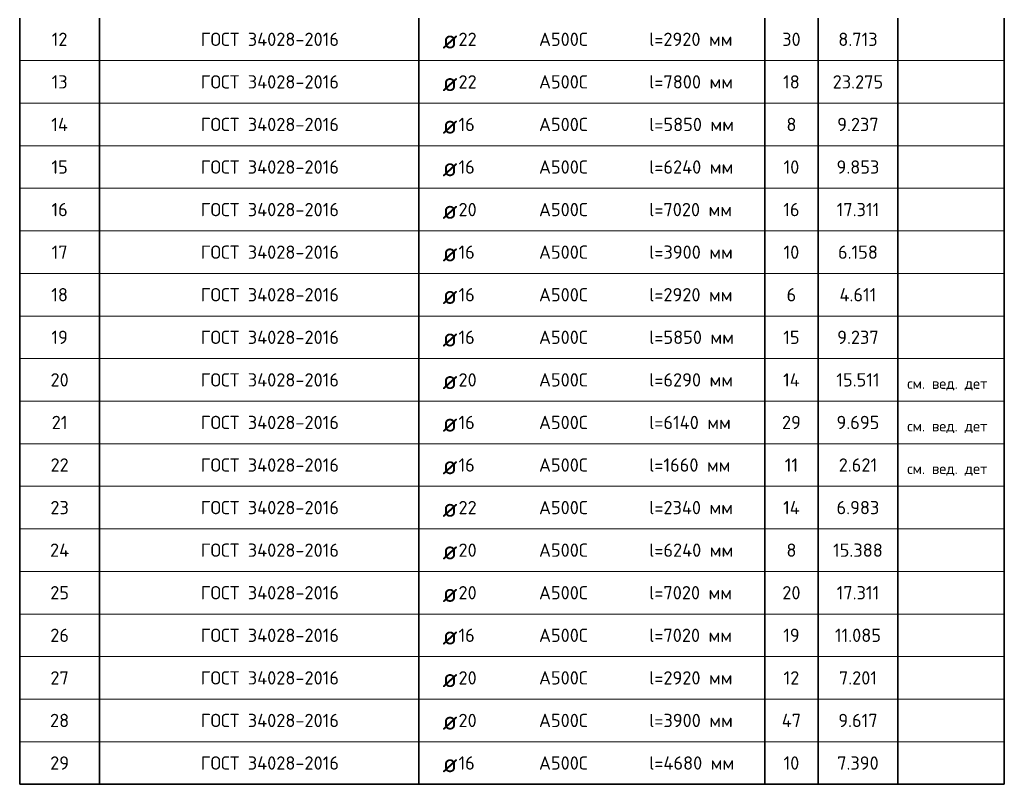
# Model space of a CAD drawing. Header units: millimetres. Extents: x -3725 to 93325, y -74170 to 82591.
# Tile 126 of 140: x 58966 to 62666, y 76749 to 79623. Entities that reach past the tile are written whole.
import ezdxf

# ---------------------------------------------------------------- set-up
doc = ezdxf.new("R2010")
doc.units = ezdxf.units.MM
doc.layers.add('Standard', color=7, linetype='Continuous', lineweight=25)
doc.styles.add('ARIAL', font='ARIAL.TTF')
doc.styles.add('ISOCPEUR', font='ISOCPEUR')

msp = doc.modelspace()

# ---------------------------------------------------------------- linework, layer by layer
at = {"layer": 'Standard', "color": 7, "linetype": 'Continuous', "lineweight": 35, "transparency": 33554687}
for p, q in [((58965.5, 79629), (58965.5, 79469)), ((59265.5, 79629), (59265.5, 79469)), ((60465.5, 79629), (60465.5, 79469)), ((61765.5, 79629), (61765.5, 79469)), ((61965.5, 79629), (61965.5, 79469)), ((62265.5, 79629), (62265.5, 79469)), ((62665.5, 79629), (62665.5, 79469)), ((58965.5, 79469), (58965.5, 79309)), ((59265.5, 79469), (59265.5, 79309)), ((60465.5, 79469), (60465.5, 79309)), ((61765.5, 79469), (61765.5, 79309)), ((61965.5, 79469), (61965.5, 79309)), ((62265.5, 79469), (62265.5, 79309)), ((62665.5, 79469), (62665.5, 79309)), ((58965.5, 79309), (58965.5, 79149)), ((59265.5, 79309), (59265.5, 79149)), ((60465.5, 79309), (60465.5, 79149)), ((61765.5, 79309), (61765.5, 79149)), ((61965.5, 79309), (61965.5, 79149)), ((62265.5, 79309), (62265.5, 79149)), ((62665.5, 79309), (62665.5, 79149)), ((58965.5, 79149), (58965.5, 78989)), ((59265.5, 79149), (59265.5, 78989)), ((60465.5, 79149), (60465.5, 78989)), ((61765.5, 79149), (61765.5, 78989)), ((61965.5, 79149), (61965.5, 78989)), ((62265.5, 79149), (62265.5, 78989)), ((62665.5, 79149), (62665.5, 78989)), ((58965.5, 78989), (58965.5, 78829)), ((59265.5, 78989), (59265.5, 78829)), ((60465.5, 78989), (60465.5, 78829)), ((61765.5, 78989), (61765.5, 78829)), ((61965.5, 78989), (61965.5, 78829)), ((62265.5, 78989), (62265.5, 78829)), ((62665.5, 78989), (62665.5, 78829)), ((58965.5, 78829), (58965.5, 78669)), ((59265.5, 78829), (59265.5, 78669)), ((60465.5, 78829), (60465.5, 78669)), ((61765.5, 78829), (61765.5, 78669)), ((61965.5, 78829), (61965.5, 78669)), ((62265.5, 78829), (62265.5, 78669)), ((62665.5, 78829), (62665.5, 78669)), ((58965.5, 78669), (58965.5, 78509)), ((59265.5, 78669), (59265.5, 78509)), ((60465.5, 78669), (60465.5, 78509)), ((61765.5, 78669), (61765.5, 78509)), ((61965.5, 78669), (61965.5, 78509)), ((62265.5, 78669), (62265.5, 78509)), ((62665.5, 78669), (62665.5, 78509)), ((58965.5, 78509), (58965.5, 78349)), ((59265.5, 78509), (59265.5, 78349)), ((60465.5, 78509), (60465.5, 78349)), ((61765.5, 78509), (61765.5, 78349)), ((61965.5, 78509), (61965.5, 78349)), ((62265.5, 78509), (62265.5, 78349)), ((62665.5, 78509), (62665.5, 78349)), ((58965.5, 78349), (58965.5, 78189)), ((59265.5, 78349), (59265.5, 78189)), ((60465.5, 78349), (60465.5, 78189)), ((61765.5, 78349), (61765.5, 78189)), ((61965.5, 78349), (61965.5, 78189)), ((62265.5, 78349), (62265.5, 78189)), ((62665.5, 78349), (62665.5, 78189)), ((58965.5, 78189), (58965.5, 78029)), ((59265.5, 78189), (59265.5, 78029)), ((60465.5, 78189), (60465.5, 78029)), ((61765.5, 78189), (61765.5, 78029)), ((61965.5, 78189), (61965.5, 78029)), ((62265.5, 78189), (62265.5, 78029)), ((62665.5, 78189), (62665.5, 78029)), ((58965.5, 78029), (58965.5, 77869)), ((59265.5, 78029), (59265.5, 77869)), ((60465.5, 78029), (60465.5, 77869)), ((61765.5, 78029), (61765.5, 77869)), ((61965.5, 78029), (61965.5, 77869)), ((62265.5, 78029), (62265.5, 77869)), ((62665.5, 78029), (62665.5, 77869)), ((58965.5, 77869), (58965.5, 77709)), ((59265.5, 77869), (59265.5, 77709)), ((60465.5, 77869), (60465.5, 77709)), ((61765.5, 77869), (61765.5, 77709)), ((61965.5, 77869), (61965.5, 77709)), ((62265.5, 77869), (62265.5, 77709)), ((62665.5, 77869), (62665.5, 77709)), ((58965.5, 77709), (58965.5, 77549)), ((59265.5, 77709), (59265.5, 77549)), ((60465.5, 77709), (60465.5, 77549)), ((61765.5, 77709), (61765.5, 77549)), ((61965.5, 77709), (61965.5, 77549)), ((62265.5, 77709), (62265.5, 77549)), ((62665.5, 77709), (62665.5, 77549)), ((58965.5, 77549), (58965.5, 77389)), ((59265.5, 77549), (59265.5, 77389)), ((60465.5, 77549), (60465.5, 77389)), ((61765.5, 77549), (61765.5, 77389)), ((61965.5, 77549), (61965.5, 77389)), ((62265.5, 77549), (62265.5, 77389)), ((62665.5, 77549), (62665.5, 77389)), ((58965.5, 77389), (58965.5, 77229)), ((59265.5, 77389), (59265.5, 77229)), ((60465.5, 77389), (60465.5, 77229)), ((61765.5, 77389), (61765.5, 77229)), ((61965.5, 77389), (61965.5, 77229)), ((62265.5, 77389), (62265.5, 77229)), ((62665.5, 77389), (62665.5, 77229)), ((58965.5, 77229), (58965.5, 77069)), ((59265.5, 77229), (59265.5, 77069)), ((60465.5, 77229), (60465.5, 77069)), ((61765.5, 77229), (61765.5, 77069)), ((61965.5, 77229), (61965.5, 77069)), ((62265.5, 77229), (62265.5, 77069)), ((62665.5, 77229), (62665.5, 77069)), ((58965.5, 77069), (58965.5, 76909)), ((59265.5, 77069), (59265.5, 76909)), ((60465.5, 77069), (60465.5, 76909)), ((61765.5, 77069), (61765.5, 76909)), ((61965.5, 77069), (61965.5, 76909)), ((62265.5, 77069), (62265.5, 76909)), ((62665.5, 77069), (62665.5, 76909)), ((58965.5, 76909), (58965.5, 76749)), ((59265.5, 76909), (59265.5, 76749)), ((60465.5, 76909), (60465.5, 76749)), ((61765.5, 76909), (61765.5, 76749)), ((61965.5, 76909), (61965.5, 76749)), ((62265.5, 76909), (62265.5, 76749)), ((62665.5, 76909), (62665.5, 76749)), ((58965.5, 76749), (62665.5, 76749))]:
    msp.add_line(p, q, dxfattribs=at)
at = {"layer": 'Standard', "color": 7, "linetype": 'Continuous', "lineweight": 13, "transparency": 33554687}
for p, q in [((62665.5, 79469), (58965.5, 79469)), ((62665.5, 79309), (58965.5, 79309)), ((62665.5, 79149), (58965.5, 79149)), ((62665.5, 78989), (58965.5, 78989)), ((62665.5, 78829), (58965.5, 78829)), ((62665.5, 78669), (58965.5, 78669)), ((62665.5, 78509), (58965.5, 78509)), ((62665.5, 78349), (58965.5, 78349)), ((62665.5, 78189), (58965.5, 78189)), ((62665.5, 78029), (58965.5, 78029)), ((62665.5, 77869), (58965.5, 77869)), ((62665.5, 77709), (58965.5, 77709)), ((62665.5, 77549), (58965.5, 77549)), ((62665.5, 77389), (58965.5, 77389)), ((62665.5, 77229), (58965.5, 77229)), ((62665.5, 77069), (58965.5, 77069)), ((62665.5, 76909), (58965.5, 76909)), ((62665.5, 76749), (58965.5, 76749))]:
    msp.add_line(p, q, dxfattribs=at)

# ---------------------------------------------------------------- texts
at = {"layer": 'Standard', "color": 7, "linetype": 'Continuous', "lineweight": 35, "transparency": 33554687, "style": 'ISOCPEUR'}
for s, insert, char_height, width, attachment_point in [('\\A1;{\\fISOCPEUR|i0|b0;\\H50.000000;\\W1.000000;\\C7;ГОСТ 34028-2016}\\P', (59645.5, 79549), 50, 549.083, 4), ('\\A1;{\\fISOCPEUR|i0|b0;\\H50.000000;\\W1.000000;\\C7;12}\\P', (59115.5, 79549), 50, 78.75, 5), ('\\A1;{\\fISOCPEUR|i0|b0;\\H70.000000;\\W1.000000;\\C7;ø}\\P', (60554.6, 79549), 70, 91.636, 4), ('\\A1;{\\fISOCPEUR|i0|b0;\\H50.000000;\\W1.000000;\\C7;22}\\P', (60614.4, 79549), 50, 91.875, 4), ('\\A1;{\\fISOCPEUR|i0|b0;\\H50.000000;\\W1.000000;\\C7;А500С}\\P', (60916.9, 79549), 50, 208.718, 4), ('\\A1;{\\fISOCPEUR|i0|b0;\\H50.000000;\\W1.000000;\\C7;l=2920 мм}\\P', (61331, 79549), 50, 329.206, 4), ('\\A1;{\\fISOCPEUR|i0|b0;\\H50.000000;\\W1.000000;\\C7;30}\\P', (61865.5, 79549), 50, 91.875, 5), ('\\A1;{\\fISOCPEUR|i0|b0;\\H50.000000;\\W1.000000;\\C7;8.713}\\P', (62115.5, 79549), 50, 166.97, 5), ('\\A1;{\\fISOCPEUR|i0|b0;\\H50.000000;\\W1.000000;\\C7;ГОСТ 34028-2016}\\P', (59645.5, 79389), 50, 549.083, 4), ('\\A1;{\\fISOCPEUR|i0|b0;\\H50.000000;\\W1.000000;\\C7;13}\\P', (59115.5, 79389), 50, 78.75, 5), ('\\A1;{\\fISOCPEUR|i0|b0;\\H70.000000;\\W1.000000;\\C7;ø}\\P', (60554.6, 79389), 70, 91.636, 4), ('\\A1;{\\fISOCPEUR|i0|b0;\\H50.000000;\\W1.000000;\\C7;22}\\P', (60614.4, 79389), 50, 91.875, 4), ('\\A1;{\\fISOCPEUR|i0|b0;\\H50.000000;\\W1.000000;\\C7;А500С}\\P', (60916.9, 79389), 50, 208.718, 4), ('\\A1;{\\fISOCPEUR|i0|b0;\\H50.000000;\\W1.000000;\\C7;l=7800 мм}\\P', (61331, 79389), 50, 329.206, 4), ('\\A1;{\\fISOCPEUR|i0|b0;\\H50.000000;\\W1.000000;\\C7;18}\\P', (61865.5, 79389), 50, 78.75, 5), ('\\A1;{\\fISOCPEUR|i0|b0;\\H50.000000;\\W1.000000;\\C7;23.275}\\P', (62115.5, 79389), 50, 213.75, 5), ('\\A1;{\\fISOCPEUR|i0|b0;\\H50.000000;\\W1.000000;\\C7;ГОСТ 34028-2016}\\P', (59645.5, 79229), 50, 549.083, 4), ('\\A1;{\\fISOCPEUR|i0|b0;\\H50.000000;\\W1.000000;\\C7;16}\\P', (60614.4, 79229), 50, 78.75, 4), ('\\A1;{\\fISOCPEUR|i0|b0;\\H50.000000;\\W1.000000;\\C7;А500С}\\P', (60916.9, 79229), 50, 208.718, 4), ('\\A1;{\\fISOCPEUR|i0|b0;\\H50.000000;\\W1.000000;\\C7;l=5850 мм}\\P', (61331, 79229), 50, 329.206, 4), ('\\A1;{\\fISOCPEUR|i0|b0;\\H50.000000;\\W1.000000;\\C7;8}\\P', (61865.5, 79229), 50, 54.444, 5), ('\\A1;{\\fISOCPEUR|i0|b0;\\H50.000000;\\W1.000000;\\C7;9.237}\\P', (62115.5, 79229), 50, 178.485, 5), ('\\A1;{\\fISOCPEUR|i0|b0;\\H50.000000;\\W1.000000;\\C7;14}\\P', (59115.5, 79229), 50, 84.118, 5), ('\\A1;{\\fISOCPEUR|i0|b0;\\H70.000000;\\W1.000000;\\C7;ø}\\P', (60554.6, 79229), 70, 91.636, 4), ('\\A1;{\\fISOCPEUR|i0|b0;\\H50.000000;\\W1.000000;\\C7;ГОСТ 34028-2016}\\P', (59645.5, 79069), 50, 549.083, 4), ('\\A1;{\\fISOCPEUR|i0|b0;\\H50.000000;\\W1.000000;\\C7;15}\\P', (59115.5, 79069), 50, 78.75, 5), ('\\A1;{\\fISOCPEUR|i0|b0;\\H70.000000;\\W1.000000;\\C7;ø}\\P', (60554.6, 79069), 70, 91.636, 4), ('\\A1;{\\fISOCPEUR|i0|b0;\\H50.000000;\\W1.000000;\\C7;16}\\P', (60614.4, 79069), 50, 78.75, 4), ('\\A1;{\\fISOCPEUR|i0|b0;\\H50.000000;\\W1.000000;\\C7;А500С}\\P', (60916.9, 79069), 50, 208.718, 4), ('\\A1;{\\fISOCPEUR|i0|b0;\\H50.000000;\\W1.000000;\\C7;l=6240 мм}\\P', (61331, 79069), 50, 334.219, 4), ('\\A1;{\\fISOCPEUR|i0|b0;\\H50.000000;\\W1.000000;\\C7;10}\\P', (61865.5, 79069), 50, 78.75, 5), ('\\A1;{\\fISOCPEUR|i0|b0;\\H50.000000;\\W1.000000;\\C7;9.853}\\P', (62115.5, 79069), 50, 178.485, 5), ('\\A1;{\\fISOCPEUR|i0|b0;\\H50.000000;\\W1.000000;\\C7;ГОСТ 34028-2016}\\P', (59645.5, 78909), 50, 549.083, 4), ('\\A1;{\\fISOCPEUR|i0|b0;\\H50.000000;\\W1.000000;\\C7;16}\\P', (59115.5, 78909), 50, 78.75, 5), ('\\A1;{\\fISOCPEUR|i0|b0;\\H70.000000;\\W1.000000;\\C7;ø}\\P', (60554.6, 78909), 70, 91.636, 4), ('\\A1;{\\fISOCPEUR|i0|b0;\\H50.000000;\\W1.000000;\\C7;20}\\P', (60614.4, 78909), 50, 91.875, 4), ('\\A1;{\\fISOCPEUR|i0|b0;\\H50.000000;\\W1.000000;\\C7;А500С}\\P', (60916.9, 78909), 50, 208.718, 4), ('\\A1;{\\fISOCPEUR|i0|b0;\\H50.000000;\\W1.000000;\\C7;l=7020 мм}\\P', (61331, 78909), 50, 329.206, 4), ('\\A1;{\\fISOCPEUR|i0|b0;\\H50.000000;\\W1.000000;\\C7;16}\\P', (61865.5, 78909), 50, 78.75, 5), ('\\A1;{\\fISOCPEUR|i0|b0;\\H50.000000;\\W1.000000;\\C7;17.311}\\P', (62115.5, 78909), 50, 180, 5), ('\\A1;{\\fISOCPEUR|i0|b0;\\H50.000000;\\W1.000000;\\C7;ГОСТ 34028-2016}\\P', (59645.5, 78749), 50, 549.083, 4), ('\\A1;{\\fISOCPEUR|i0|b0;\\H50.000000;\\W1.000000;\\C7;17}\\P', (59115.5, 78749), 50, 78.75, 5), ('\\A1;{\\fISOCPEUR|i0|b0;\\H50.000000;\\W1.000000;\\C7;16}\\P', (60614.4, 78749), 50, 78.75, 4), ('\\A1;{\\fISOCPEUR|i0|b0;\\H50.000000;\\W1.000000;\\C7;А500С}\\P', (60916.9, 78749), 50, 208.718, 4), ('\\A1;{\\fISOCPEUR|i0|b0;\\H50.000000;\\W1.000000;\\C7;l=3900 мм}\\P', (61331, 78749), 50, 329.206, 4), ('\\A1;{\\fISOCPEUR|i0|b0;\\H50.000000;\\W1.000000;\\C7;10}\\P', (61865.5, 78749), 50, 78.75, 5), ('\\A1;{\\fISOCPEUR|i0|b0;\\H50.000000;\\W1.000000;\\C7;6.158}\\P', (62115.5, 78749), 50, 166.97, 5), ('\\A1;{\\fISOCPEUR|i0|b0;\\H70.000000;\\W1.000000;\\C7;ø}\\P', (60554.6, 78749), 70, 91.636, 4), ('\\A1;{\\fISOCPEUR|i0|b0;\\H50.000000;\\W1.000000;\\C7;ГОСТ 34028-2016}\\P', (59645.5, 78589), 50, 549.083, 4), ('\\A1;{\\fISOCPEUR|i0|b0;\\H50.000000;\\W1.000000;\\C7;18}\\P', (59115.5, 78589), 50, 78.75, 5), ('\\A1;{\\fISOCPEUR|i0|b0;\\H70.000000;\\W1.000000;\\C7;ø}\\P', (60554.6, 78589), 70, 91.636, 4), ('\\A1;{\\fISOCPEUR|i0|b0;\\H50.000000;\\W1.000000;\\C7;16}\\P', (60614.4, 78589), 50, 78.75, 4), ('\\A1;{\\fISOCPEUR|i0|b0;\\H50.000000;\\W1.000000;\\C7;А500С}\\P', (60916.9, 78589), 50, 208.718, 4), ('\\A1;{\\fISOCPEUR|i0|b0;\\H50.000000;\\W1.000000;\\C7;l=2920 мм}\\P', (61331, 78589), 50, 329.206, 4), ('\\A1;{\\fISOCPEUR|i0|b0;\\H50.000000;\\W1.000000;\\C7;6}\\P', (61865.5, 78589), 50, 54.444, 5), ('\\A1;{\\fISOCPEUR|i0|b0;\\H50.000000;\\W1.000000;\\C7;4.611}\\P', (62115.5, 78589), 50, 160.588, 5), ('\\A1;{\\fISOCPEUR|i0|b0;\\H50.000000;\\W1.000000;\\C7;ГОСТ 34028-2016}\\P', (59645.5, 78429), 50, 549.083, 4), ('\\A1;{\\fISOCPEUR|i0|b0;\\H50.000000;\\W1.000000;\\C7;19}\\P', (59115.5, 78429), 50, 78.75, 5), ('\\A1;{\\fISOCPEUR|i0|b0;\\H70.000000;\\W1.000000;\\C7;ø}\\P', (60554.6, 78429), 70, 91.636, 4), ('\\A1;{\\fISOCPEUR|i0|b0;\\H50.000000;\\W1.000000;\\C7;16}\\P', (60614.4, 78429), 50, 78.75, 4), ('\\A1;{\\fISOCPEUR|i0|b0;\\H50.000000;\\W1.000000;\\C7;А500С}\\P', (60916.9, 78429), 50, 208.718, 4), ('\\A1;{\\fISOCPEUR|i0|b0;\\H50.000000;\\W1.000000;\\C7;l=5850 мм}\\P', (61331, 78429), 50, 329.206, 4), ('\\A1;{\\fISOCPEUR|i0|b0;\\H50.000000;\\W1.000000;\\C7;15}\\P', (61865.5, 78429), 50, 78.75, 5), ('\\A1;{\\fISOCPEUR|i0|b0;\\H50.000000;\\W1.000000;\\C7;9.237}\\P', (62115.5, 78429), 50, 178.485, 5), ('\\A1;{\\fISOCPEUR|i0|b0;\\H50.000000;\\W1.000000;\\C7;ГОСТ 34028-2016}\\P', (59645.5, 78269), 50, 549.083, 4), ('\\A1;{\\fISOCPEUR|i0|b0;\\H50.000000;\\W1.000000;\\C7;20}\\P', (59115.5, 78269), 50, 91.875, 5), ('\\A1;{\\fISOCPEUR|i0|b0;\\H50.000000;\\W1.000000;\\C7;20}\\P', (60614.4, 78269), 50, 91.875, 4), ('\\A1;{\\fISOCPEUR|i0|b0;\\H50.000000;\\W1.000000;\\C7;А500С}\\P', (60916.9, 78269), 50, 208.718, 4), ('\\A1;{\\fISOCPEUR|i0|b0;\\H50.000000;\\W1.000000;\\C7;l=6290 мм}\\P', (61331, 78269), 50, 329.206, 4), ('\\A1;{\\fISOCPEUR|i0|b0;\\H50.000000;\\W1.000000;\\C7;14}\\P', (61865.5, 78269), 50, 84.118, 5), ('\\A1;{\\fISOCPEUR|i0|b0;\\H50.000000;\\W1.000000;\\C7;15.511}\\P', (62115.5, 78269), 50, 180, 5), ('\\A1;{\\fISOCPEUR|i0|b0;\\H70.000000;\\W1.000000;\\C7;ø}\\P', (60554.6, 78269), 70, 91.636, 4), ('\\A1;{\\fISOCPEUR|i0|b0;\\H50.000000;\\W1.000000;\\C7;ГОСТ 34028-2016}\\P', (59645.5, 78109), 50, 549.083, 4), ('\\A1;{\\fISOCPEUR|i0|b0;\\H50.000000;\\W1.000000;\\C7;21}\\P', (59115.5, 78109), 50, 78.75, 5), ('\\A1;{\\fISOCPEUR|i0|b0;\\H70.000000;\\W1.000000;\\C7;ø}\\P', (60554.6, 78109), 70, 91.636, 4), ('\\A1;{\\fISOCPEUR|i0|b0;\\H50.000000;\\W1.000000;\\C7;16}\\P', (60614.4, 78109), 50, 78.75, 4), ('\\A1;{\\fISOCPEUR|i0|b0;\\H50.000000;\\W1.000000;\\C7;А500С}\\P', (60916.9, 78109), 50, 208.718, 4), ('\\A1;{\\fISOCPEUR|i0|b0;\\H50.000000;\\W1.000000;\\C7;l=6140 мм}\\P', (61331, 78109), 50, 323.438, 4), ('\\A1;{\\fISOCPEUR|i0|b0;\\H50.000000;\\W1.000000;\\C7;29}\\P', (61865.5, 78109), 50, 91.875, 5), ('\\A1;{\\fISOCPEUR|i0|b0;\\H50.000000;\\W1.000000;\\C7;9.695}\\P', (62115.5, 78109), 50, 178.485, 5), ('\\A1;{\\fISOCPEUR|i0|b0;\\H50.000000;\\W1.000000;\\C7;ГОСТ 34028-2016}\\P', (59645.5, 77949), 50, 549.083, 4), ('\\A1;{\\fISOCPEUR|i0|b0;\\H50.000000;\\W1.000000;\\C7;l=1660 мм}\\P', (61331, 77949), 50, 318.413, 4), ('\\A1;{\\fISOCPEUR|i0|b0;\\H50.000000;\\W1.000000;\\C7;22}\\P', (59115.5, 77949), 50, 91.875, 5), ('\\A1;{\\fISOCPEUR|i0|b0;\\H70.000000;\\W1.000000;\\C7;ø}\\P', (60554.6, 77949), 70, 91.636, 4), ('\\A1;{\\fISOCPEUR|i0|b0;\\H50.000000;\\W1.000000;\\C7;16}\\P', (60614.4, 77949), 50, 78.75, 4), ('\\A1;{\\fISOCPEUR|i0|b0;\\H50.000000;\\W1.000000;\\C7;А500С}\\P', (60916.9, 77949), 50, 208.718, 4), ('\\A1;{\\fISOCPEUR|i0|b0;\\H50.000000;\\W1.000000;\\C7;11}\\P', (61865.5, 77949), 50, 65.625, 5), ('\\A1;{\\fISOCPEUR|i0|b0;\\H50.000000;\\W1.000000;\\C7;2.621}\\P', (62115.5, 77949), 50, 166.97, 5), ('\\A1;{\\fISOCPEUR|i0|b0;\\H50.000000;\\W1.000000;\\C7;ГОСТ 34028-2016}\\P', (59645.5, 77789), 50, 549.083, 4), ('\\A1;{\\fISOCPEUR|i0|b0;\\H50.000000;\\W1.000000;\\C7;23}\\P', (59115.5, 77789), 50, 91.875, 5), ('\\A1;{\\fISOCPEUR|i0|b0;\\H50.000000;\\W1.000000;\\C7;22}\\P', (60614.4, 77789), 50, 91.875, 4), ('\\A1;{\\fISOCPEUR|i0|b0;\\H50.000000;\\W1.000000;\\C7;А500С}\\P', (60916.9, 77789), 50, 208.718, 4), ('\\A1;{\\fISOCPEUR|i0|b0;\\H50.000000;\\W1.000000;\\C7;l=2340 мм}\\P', (61331, 77789), 50, 334.219, 4), ('\\A1;{\\fISOCPEUR|i0|b0;\\H50.000000;\\W1.000000;\\C7;14}\\P', (61865.5, 77789), 50, 84.118, 5), ('\\A1;{\\fISOCPEUR|i0|b0;\\H50.000000;\\W1.000000;\\C7;6.983}\\P', (62115.5, 77789), 50, 178.485, 5), ('\\A1;{\\fISOCPEUR|i0|b0;\\H70.000000;\\W1.000000;\\C7;ø}\\P', (60554.6, 77789), 70, 91.636, 4), ('\\A1;{\\fISOCPEUR|i0|b0;\\H50.000000;\\W1.000000;\\C7;ГОСТ 34028-2016}\\P', (59645.5, 77629), 50, 549.083, 4), ('\\A1;{\\fISOCPEUR|i0|b0;\\H50.000000;\\W1.000000;\\C7;24}\\P', (59115.5, 77629), 50, 97.059, 5), ('\\A1;{\\fISOCPEUR|i0|b0;\\H70.000000;\\W1.000000;\\C7;ø}\\P', (60554.6, 77629), 70, 91.636, 4), ('\\A1;{\\fISOCPEUR|i0|b0;\\H50.000000;\\W1.000000;\\C7;20}\\P', (60614.4, 77629), 50, 91.875, 4), ('\\A1;{\\fISOCPEUR|i0|b0;\\H50.000000;\\W1.000000;\\C7;А500С}\\P', (60916.9, 77629), 50, 208.718, 4), ('\\A1;{\\fISOCPEUR|i0|b0;\\H50.000000;\\W1.000000;\\C7;l=6240 мм}\\P', (61331, 77629), 50, 334.219, 4), ('\\A1;{\\fISOCPEUR|i0|b0;\\H50.000000;\\W1.000000;\\C7;8}\\P', (61865.5, 77629), 50, 54.444, 5), ('\\A1;{\\fISOCPEUR|i0|b0;\\H50.000000;\\W1.000000;\\C7;15.388}\\P', (62115.5, 77629), 50, 202.5, 5), ('\\A1;{\\fISOCPEUR|i0|b0;\\H50.000000;\\W1.000000;\\C7;ГОСТ 34028-2016}\\P', (59645.5, 77469), 50, 549.083, 4), ('\\A1;{\\fISOCPEUR|i0|b0;\\H50.000000;\\W1.000000;\\C7;25}\\P', (59115.5, 77469), 50, 91.875, 5), ('\\A1;{\\fISOCPEUR|i0|b0;\\H70.000000;\\W1.000000;\\C7;ø}\\P', (60554.6, 77469), 70, 91.636, 4), ('\\A1;{\\fISOCPEUR|i0|b0;\\H50.000000;\\W1.000000;\\C7;20}\\P', (60614.4, 77469), 50, 91.875, 4), ('\\A1;{\\fISOCPEUR|i0|b0;\\H50.000000;\\W1.000000;\\C7;А500С}\\P', (60916.9, 77469), 50, 208.718, 4), ('\\A1;{\\fISOCPEUR|i0|b0;\\H50.000000;\\W1.000000;\\C7;l=7020 мм}\\P', (61331, 77469), 50, 329.206, 4), ('\\A1;{\\fISOCPEUR|i0|b0;\\H50.000000;\\W1.000000;\\C7;20}\\P', (61865.5, 77469), 50, 91.875, 5), ('\\A1;{\\fISOCPEUR|i0|b0;\\H50.000000;\\W1.000000;\\C7;17.311}\\P', (62115.5, 77469), 50, 180, 5), ('\\A1;{\\fISOCPEUR|i0|b0;\\H50.000000;\\W1.000000;\\C7;ГОСТ 34028-2016}\\P', (59645.5, 77309), 50, 549.083, 4), ('\\A1;{\\fISOCPEUR|i0|b0;\\H50.000000;\\W1.000000;\\C7;26}\\P', (59115.5, 77309), 50, 91.875, 5), ('\\A1;{\\fISOCPEUR|i0|b0;\\H50.000000;\\W1.000000;\\C7;16}\\P', (60614.4, 77309), 50, 78.75, 4), ('\\A1;{\\fISOCPEUR|i0|b0;\\H50.000000;\\W1.000000;\\C7;А500С}\\P', (60916.9, 77309), 50, 208.718, 4), ('\\A1;{\\fISOCPEUR|i0|b0;\\H50.000000;\\W1.000000;\\C7;l=7020 мм}\\P', (61331, 77309), 50, 329.206, 4), ('\\A1;{\\fISOCPEUR|i0|b0;\\H50.000000;\\W1.000000;\\C7;19}\\P', (61865.5, 77309), 50, 78.75, 5), ('\\A1;{\\fISOCPEUR|i0|b0;\\H50.000000;\\W1.000000;\\C7;11.085}\\P', (62115.5, 77309), 50, 191.25, 5), ('\\A1;{\\fISOCPEUR|i0|b0;\\H70.000000;\\W1.000000;\\C7;ø}\\P', (60554.6, 77309), 70, 91.636, 4), ('\\A1;{\\fISOCPEUR|i0|b0;\\H50.000000;\\W1.000000;\\C7;ГОСТ 34028-2016}\\P', (59645.5, 77149), 50, 549.083, 4), ('\\A1;{\\fISOCPEUR|i0|b0;\\H50.000000;\\W1.000000;\\C7;27}\\P', (59115.5, 77149), 50, 91.875, 5), ('\\A1;{\\fISOCPEUR|i0|b0;\\H70.000000;\\W1.000000;\\C7;ø}\\P', (60554.6, 77149), 70, 91.636, 4), ('\\A1;{\\fISOCPEUR|i0|b0;\\H50.000000;\\W1.000000;\\C7;20}\\P', (60614.4, 77149), 50, 91.875, 4), ('\\A1;{\\fISOCPEUR|i0|b0;\\H50.000000;\\W1.000000;\\C7;А500С}\\P', (60916.9, 77149), 50, 208.718, 4), ('\\A1;{\\fISOCPEUR|i0|b0;\\H50.000000;\\W1.000000;\\C7;l=2920 мм}\\P', (61331, 77149), 50, 329.206, 4), ('\\A1;{\\fISOCPEUR|i0|b0;\\H50.000000;\\W1.000000;\\C7;12}\\P', (61865.5, 77149), 50, 78.75, 5), ('\\A1;{\\fISOCPEUR|i0|b0;\\H50.000000;\\W1.000000;\\C7;7.201}\\P', (62115.5, 77149), 50, 166.97, 5), ('\\A1;{\\fISOCPEUR|i0|b0;\\H50.000000;\\W1.000000;\\C7;ГОСТ 34028-2016}\\P', (59645.5, 76989), 50, 549.083, 4), ('\\A1;{\\fISOCPEUR|i0|b0;\\H50.000000;\\W1.000000;\\C7;28}\\P', (59115.5, 76989), 50, 91.875, 5), ('\\A1;{\\fISOCPEUR|i0|b0;\\H70.000000;\\W1.000000;\\C7;ø}\\P', (60554.6, 76989), 70, 91.636, 4), ('\\A1;{\\fISOCPEUR|i0|b0;\\H50.000000;\\W1.000000;\\C7;20}\\P', (60614.4, 76989), 50, 91.875, 4), ('\\A1;{\\fISOCPEUR|i0|b0;\\H50.000000;\\W1.000000;\\C7;А500С}\\P', (60916.9, 76989), 50, 208.718, 4), ('\\A1;{\\fISOCPEUR|i0|b0;\\H50.000000;\\W1.000000;\\C7;l=3900 мм}\\P', (61331, 76989), 50, 329.206, 4), ('\\A1;{\\fISOCPEUR|i0|b0;\\H50.000000;\\W1.000000;\\C7;47}\\P', (61865.5, 76989), 50, 97.059, 5), ('\\A1;{\\fISOCPEUR|i0|b0;\\H50.000000;\\W1.000000;\\C7;9.617}\\P', (62115.5, 76989), 50, 166.97, 5), ('\\A1;{\\fISOCPEUR|i0|b0;\\H50.000000;\\W1.000000;\\C7;ГОСТ 34028-2016}\\P', (59645.5, 76829), 50, 549.083, 4), ('\\A1;{\\fISOCPEUR|i0|b0;\\H50.000000;\\W1.000000;\\C7;29}\\P', (59115.5, 76829), 50, 91.875, 5), ('\\A1;{\\fISOCPEUR|i0|b0;\\H50.000000;\\W1.000000;\\C7;16}\\P', (60614.4, 76829), 50, 78.75, 4), ('\\A1;{\\fISOCPEUR|i0|b0;\\H50.000000;\\W1.000000;\\C7;А500С}\\P', (60916.9, 76829), 50, 208.718, 4), ('\\A1;{\\fISOCPEUR|i0|b0;\\H50.000000;\\W1.000000;\\C7;l=4680 мм}\\P', (61331, 76829), 50, 334.219, 4), ('\\A1;{\\fISOCPEUR|i0|b0;\\H50.000000;\\W1.000000;\\C7;10}\\P', (61865.5, 76829), 50, 78.75, 5), ('\\A1;{\\fISOCPEUR|i0|b0;\\H50.000000;\\W1.000000;\\C7;7.390}\\P', (62115.5, 76829), 50, 178.485, 5), ('\\A1;{\\fISOCPEUR|i0|b0;\\H70.000000;\\W1.000000;\\C7;ø}\\P', (60554.6, 76829), 70, 91.636, 4)]:
    msp.add_mtext(s, dxfattribs=dict(at, insert=insert, char_height=char_height, width=width, attachment_point=attachment_point))
at = {"layer": 'Standard', "color": 7, "linetype": 'Continuous', "lineweight": 13, "transparency": 33554687, "char_height": 40, "attachment_point": 7}
for s, insert, width, style in [('}\\P', (62300.7, 79508.9), 13.985, 'ARIAL'), ('}\\P', (62300.7, 79348.9), 13.985, 'ARIAL'), ('}\\P', (62300.7, 79188.9), 13.985, 'ARIAL'), ('}\\P', (62300.7, 79028.9), 13.985, 'ARIAL'), ('}\\P', (62300.7, 78868.9), 13.985, 'ARIAL'), ('}\\P', (62300.7, 78708.9), 13.985, 'ARIAL'), ('}\\P', (62300.7, 78548.9), 13.985, 'ARIAL'), ('}\\P', (62300.7, 78388.9), 13.985, 'ARIAL'), ('\\A1;{\\fISOCPEUR|i0|b0;\\H40.000000;\\W1.000000;\\C7;см. вед. дет}\\P', (62300.7, 78228.9), 323.487, 'ISOCPEUR'), ('\\A1;{\\fISOCPEUR|i0|b0;\\H40.000000;\\W1.000000;\\C7;см. вед. дет}\\P', (62300.7, 78068.9), 323.487, 'ISOCPEUR'), ('\\A1;{\\fISOCPEUR|i0|b0;\\H40.000000;\\W1.000000;\\C7;см. вед. дет}\\P', (62300.7, 77908.9), 323.487, 'ISOCPEUR'), ('}\\P', (62300.7, 77748.9), 13.985, 'ARIAL'), ('}\\P', (62300.7, 77588.9), 13.985, 'ARIAL'), ('}\\P', (62300.7, 77428.9), 13.985, 'ARIAL'), ('}\\P', (62300.7, 77268.9), 13.985, 'ARIAL'), ('}\\P', (62300.7, 77108.9), 13.985, 'ARIAL'), ('}\\P', (62300.7, 76948.9), 13.985, 'ARIAL'), ('}\\P', (62300.7, 76788.9), 13.985, 'ARIAL')]:
    msp.add_mtext(s, dxfattribs=dict(at, insert=insert, width=width, style=style))

doc.saveas('drawing.dxf')
